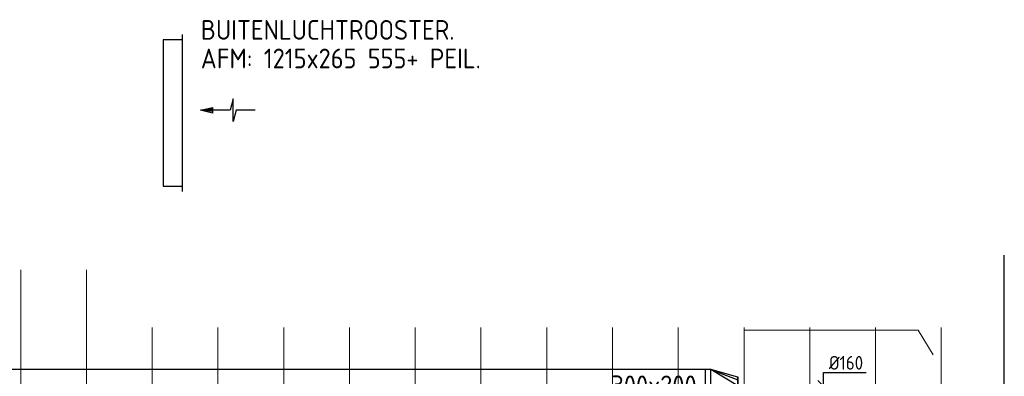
# Model space of a CAD drawing. Header units: millimetres. Extents: x -72425 to 38660, y 7096 to 51783.
# Tile 49 of 54: x -29809 to -20825, y 18992 to 22248. Entities that reach past the tile are written whole.
import ezdxf
from ezdxf.enums import TextEntityAlignment as Align

# ---------------------------------------------------------------- set-up
doc = ezdxf.new("R2010")
doc.units = ezdxf.units.MM
doc.header["$LTSCALE"] = 50
doc.layers.add('WL570---_BESTAAND-MAATVOERING', color=161, linetype='Continuous', lineweight=0)
doc.layers.add('WL570---_BESTAAND-ROOSTER', color=161, linetype='Continuous', lineweight=0)
for name, color, linetype in [('WL570---_RETOUR', 100, 'Continuous'), ('WM570---_RETOUR', 2, 'Continuous'), ('WM570---_RETOUR_PR', 2, 'Continuous'), ('WM570---_TOEVOER', 2, 'Continuous')]:
    doc.layers.add(name, color=color, linetype=linetype)
doc.styles.add('BURO-025', font='ISO96.shx', dxfattribs={"height": 125})
doc.styles.add('LZ-MAATVOEREN', font='simplex')
doc.styles.add('MAATVOERING', font='ISO')

# ---------------------------------------------------------------- blocks, each defined once
blk = doc.blocks.new('A$C33D74301')
at = {"color": 8, "linetype": 'Continuous', "lineweight": 13}
for p, q in [((-26400, -24200), (-26400, -34112.4)), ((-25800, -24200), (-25800, -33954.9)), ((-25200, -24725), (-25200, -33788.2)), ((-24600, -24725), (-24600, -33594.9)), ((-24000, -24725), (-24000, -33396.7)), ((-23400, -24725), (-23400, -33198.5)), ((-22800, -24725), (-22800, -33001)), ((-22200, -24725), (-22200, -32803.4)), ((-21600, -24725), (-21600, -32594.6)), ((-21000, -24725), (-21000, -32368)), ((-20400, -24725), (-20400, -32131.2)), ((-19800, -24725), (-19800, -31894.5)), ((-19800, -24750), (-18212.1, -24750)), ((-19200, -24725), (-19200, -31659.1)), ((-18600, -24725), (-18600, -31423.8)), ((-18212.1, -24750), (-18075, -24975)), ((-18000, -24725), (-18000, -31121.4))]:
    blk.add_line(p, q, dxfattribs=at)
blk = doc.blocks.new('KARH')
blk.add_line((1, 0.5), (0, 0.5))
at = {"invisible_edges": 15}
blk.add_3dface([(0, 0.5), (0, -0.5), (1, -0.5), (1, 0.5)], dxfattribs=at)
blk = doc.blocks.new('*U582')
at = {"layer": 'WM570---_RETOUR', "color": 0, "ltscale": 10}
for p, q in [((0, 123.4), (389.3, 123.4)), ((0, -50), (0, 123.4)), ((50, -50), (-50, 50))]:
    blk.add_line(p, q, dxfattribs=at)
at = {"layer": 'WM570---_RETOUR', "color": 0, "style": 'BURO-025'}
blk.add_text('%%c160', height=125, dxfattribs=at).set_placement((50, 148.4))
blk = doc.blocks.new('*U685')
at = {"color": 0, "ltscale": 10}
for p, q in [((45, 150, -2700), (-5, 150, -2700)), ((-5, -150, -2700), (-5, 150, -2700)), ((290, 0, -2700), (45, 150, -2700)), ((45, 150, -2700), (290, 56.6, -2700)), ((290, 80, -2700), (45, 150, -2700)), ((45, -150, -2700), (45, 150, -2700)), ((290, 0, -2700), (45, -150, -2700)), ((295, 80, -2700), (290, 80, -2700)), ((290, -80, -2700), (290, 80, -2700)), ((295, -80, -2700), (295, 80, -2700)), ((45, -150, -2700), (290, -56.6, -2700)), ((45, -150, -2700), (290, -80, -2700)), ((295, -80, -2700), (290, -80, -2700)), ((45, -150, -2700), (-5, -150, -2700))]:
    blk.add_line(p, q, dxfattribs=at)
at = {"layer": 'WM570---_RETOUR_PR', "color": 2, "style": 'BURO-025'}
blk.add_attdef('POSNR', text='', height=125, dxfattribs=at).set_placement((0, 0), align=Align.MIDDLE)
blk = doc.blocks.new('ORN_T_K1335-200-175')
for points in [[(-717.5, 175), (717.5, 175)], [(-667.5, 175), (-667.5, 0), (667.5, 0), (667.5, 175)]]:
    blk.add_lwpolyline(points)
at = {"layer": 'WL570---_BESTAAND-ROOSTER', "style": 'LZ-MAATVOEREN', "flags": 9}
for tag, p in [('ROS_TYPE', (780.8, 293.3)), ('ROS_M3H', (780.8, 273.3)), ('ROS_ZIJDE', (780.8, 253.3)), ('ROS_STAT', (780.8, 233.3))]:
    blk.add_attdef(tag, p, '', height=12.5, dxfattribs=at)
blk = doc.blocks.new('AFZPIJL')
for points in [[(0, -10), (0, -6.52), (-2.06, -5.97), (2.06, -5.97), (0, -5.41), (0, 0)], [(-0.26, -2.22), (0, 0)], [(0.26, -2.22), (0, 0)]]:
    blk.add_lwpolyline(points)
blk.add_lwpolyline([(0.52, -2.22), (-0.52, -2.22), (0, 0)], close=True)

msp = doc.modelspace()

# ---------------------------------------------------------------- block references
at = {"layer": 'WM570---_TOEVOER'}
msp.add_blockref('A$C33D74301', (-3400.3, 44163.1), dxfattribs=at)

# ---------------------------------------------------------------- next in the draw order: linework, layer by layer
msp.add_line((-20825.3, 12504.5), (-20825.3, 20098))

# ---------------------------------------------------------------- next in the draw order: block references
at = {"layer": 'WL570---_RETOUR', "rotation": 270}
msp.add_blockref('ORN_T_K1335-200-175', (-28500.3, 21396.7), dxfattribs=at)
at = {"layer": 'WL570---_RETOUR', "xscale": 50, "yscale": 50, "zscale": 50, "rotation": 90}
msp.add_blockref('AFZPIJL', (-28160.1, 21421.7), dxfattribs=at)
at = {"layer": 'WL570---_RETOUR', "xscale": 12983.47745132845, "yscale": 300, "zscale": 200}
msp.add_blockref('KARH', (-36486.7, 18904.9), dxfattribs=at)
at = {"layer": 'WL570---_RETOUR'}
msp.add_blockref('*U685', (-23548.2, 18904.9, 2700), dxfattribs=at)
at = {"layer": 'WM570---_RETOUR'}
msp.add_blockref('*U582', (-22475.3, 18904.9, 2700), dxfattribs=at)

# ---------------------------------------------------------------- next in the draw order: texts
at = {"layer": 'WL570---_BESTAAND-MAATVOERING', "style": 'MAATVOERING'}
msp.add_text('300x200', height=180, dxfattribs=at).set_placement((-24410.3, 18819.7))
at = {"layer": 'WM570---_RETOUR', "style": 'MAATVOERING'}
for s, p in [('BUITENLUCHTROOSTER.', (-28156.5, 22065.1)), ('AFM: 1215x265 555+ PEIL.', (-28156.5, 21804.3))]:
    msp.add_text(s, height=180, dxfattribs=at).set_placement(p)

doc.saveas('drawing.dxf')
